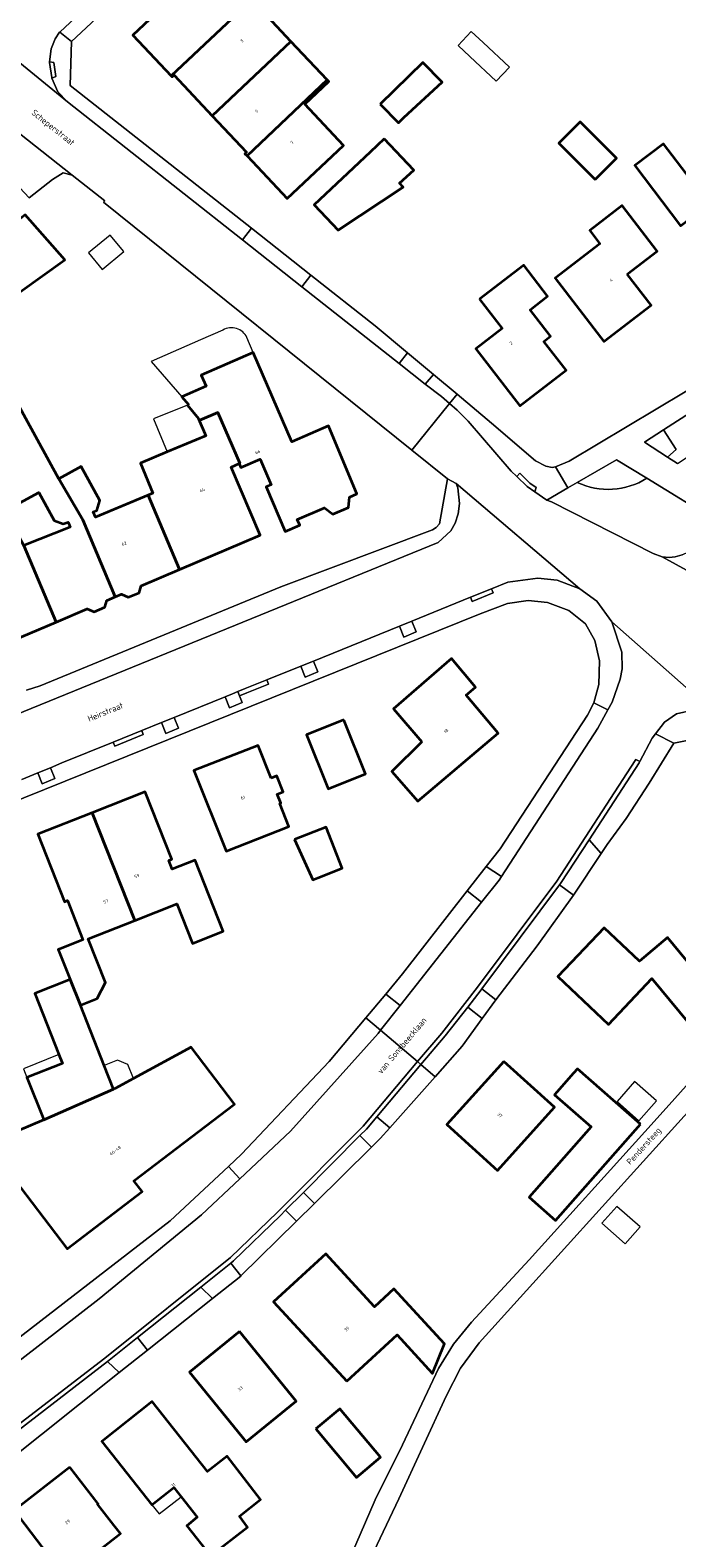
# Model space of a CAD drawing. Header units: metres. Extents: x 183400 to 185591, y 327112 to 329102.
# Tile 41 of 107: x 184007 to 184080, y 328067 to 328237. Entities that reach past the tile are written whole.
import ezdxf

# ---------------------------------------------------------------- set-up
doc = ezdxf.new("R2010")
doc.units = ezdxf.units.M
for name, color, linetype, lineweight in [('B-WE-GR-BEPLANTING_CULTUUR_BODEMBEDEKKER-GV', 90, 'Continuous', 18), ('B-WE-GR-GRAS-GV', 60, 'Continuous', 13), ('B-WE-GR-GROENVOORZIENING-GV', 80, 'Continuous', 18), ('B-WE-GR-HAAG-GV', 90, 'GR-HAAG1', 13), ('B-WE-IE-MEUBILAIR_WEGMEUBILAIR-GV', 7, 'Continuous', 18), ('B-WE-OG-BEBOUWING-GV', 7, 'Continuous', 35), ('B-WE-OG-BEBOUWING_HUISNUMMER-T18', 10, 'Continuous', 18), ('B-WE-OG-BEBOUWING_LUIFEL-GV', 7, 'Continuous', 18), ('B-WE-OG-BEBOUWING_OVERIG-GV', 7, 'Continuous', 18), ('B-WE-OG-BEBOUWING_STRAATNAAM-T35', 50, 'Continuous', 35), ('B-WE-OG-TERREIN_ERF-GV', 7, 'Continuous', 18), ('B-WE-VH-GOOT-G', 170, 'Continuous', 18), ('B-WE-VH-ONVERHARD-GV', 252, 'Continuous', 18), ('B-WE-VH-VERHARDING_ASFALT-GV', 252, 'Continuous', 18), ('B-WE-VH-VERHARDING_BETONSTRAATSTEEN-GV', 252, 'Continuous', 18), ('B-WE-VH-VERHARDING_TEGEL-GV', 252, 'Continuous', 18)]:
    doc.layers.add(name, color=color, linetype=linetype, lineweight=lineweight)
doc.styles.add('NLCS-ISO-M200-T25', font='NLCS-ISO.ttf')
doc.linetypes.add('GR-HAAG1', pattern='A,6,[176,NLCS.SHX,S=0.125,R=0,X=0,Y=0],-2', length=8)

msp = doc.modelspace()

# ---------------------------------------------------------------- linework, layer by layer
at = {"layer": 'B-WE-GR-BEPLANTING_CULTUUR_BODEMBEDEKKER-GV', "flags": 128}
msp.add_lwpolyline([(184082.676, 328193.645), (184082.137, 328194.476), (184078.571, 328192.174), (184080.006, 328189.951), (184079.023, 328189.114), (184080.138, 328188.403), (184084.318, 328191.114), (184082.676, 328193.645)], close=True, dxfattribs=at)
at = {"layer": 'B-WE-GR-GRAS-GV', "flags": 128}
msp.add_lwpolyline([(184076.674, 328186.72, -0.2571036), (184068.825, 328186.242), (184067.745, 328185.62), (184065.387, 328184.263), (184065.92, 328184.06), (184077.38, 328178.23), (184078.4, 328177.86), (184079.2, 328177.78), (184079.87, 328177.85), (184080.68, 328178.07), (184082.74, 328179.04), (184083.56, 328179.56), (184084.46, 328180.49), (184085.22, 328181.5), (184084.783, 328181.767)], format="xyb", close=True, dxfattribs=at)
at = {"layer": 'B-WE-GR-GROENVOORZIENING-GV', "flags": 128}
msp.add_lwpolyline([(184079.023, 328189.114), (184080.006, 328189.951), (184078.571, 328192.174), (184076.41, 328190.78), (184079.023, 328189.114)], close=True, dxfattribs=at)
msp.add_lwpolyline([(184068.825, 328186.242, 0.2571036), (184076.674, 328186.72), (184073.27, 328188.8)], format="xyb", close=True, dxfattribs=at)
at = {"layer": 'B-WE-GR-HAAG-GV', "flags": 128}
msp.add_lwpolyline([(184078.571, 328192.174), (184076.41, 328190.78), (184079.023, 328189.114), (184080.006, 328189.951), (184078.571, 328192.174)], close=True, dxfattribs=at)
msp.add_lwpolyline([(184068.825, 328186.242, 0.2571036), (184076.674, 328186.72), (184073.27, 328188.8)], format="xyb", close=True, dxfattribs=at)
at = {"layer": 'B-WE-IE-MEUBILAIR_WEGMEUBILAIR-GV', "flags": 128}
for points in [[(184050.162, 328170.601), (184048.739, 328170.024), (184049.236, 328168.774), (184050.652, 328169.37), (184050.162, 328170.601)], [(184039.025, 328166.089), (184037.602, 328165.512), (184038.099, 328164.262), (184039.515, 328164.858), (184039.025, 328166.089)], [(184029.07, 328162.055), (184029.569, 328160.8), (184030.985, 328161.396), (184030.685, 328162.149), (184030.49, 328162.631), (184029.899, 328162.391), (184029.07, 328162.055)], [(184023.31, 328159.721), (184021.887, 328159.145), (184022.384, 328157.894), (184023.8, 328158.491), (184023.31, 328159.721)], [(184009.329, 328154.049), (184007.909, 328153.464), (184008.414, 328152.217), (184009.827, 328152.821), (184009.329, 328154.049)]]:
    msp.add_lwpolyline(points, close=True, dxfattribs=at)
at = {"layer": 'B-WE-OG-BEBOUWING-GV', "flags": 128}
for points in [[(184022.959, 328232.155), (184033.659, 328242.234), (184033.807, 328242.08), (184033.742, 328242.019), (184034.414, 328241.306), (184037.129, 328243.866), (184032.726, 328248.426), (184030.117, 328245.904), (184031.52, 328244.451), (184027.278, 328240.358), (184025.015, 328242.759), (184018.631, 328236.747), (184022.959, 328232.155)], [(184033.742, 328242.019), (184033.807, 328242.08), (184033.659, 328242.234), (184022.959, 328232.155), (184023.087, 328232.019), (184023.291, 328232.211), (184027.605, 328227.635), (184036.499, 328236.033), (184032.214, 328240.578), (184033.742, 328242.019)], [(184036.499, 328236.033), (184027.605, 328227.635), (184031.481, 328223.523), (184031.299, 328223.351), (184031.537, 328223.098), (184040.601, 328231.683), (184036.499, 328236.033)], [(184046.58, 328228.93), (184048.64, 328226.83), (184049.25, 328227.43), (184053.58, 328231.44), (184051.39, 328233.66), (184046.58, 328228.93)], [(184040.601, 328231.683), (184031.537, 328223.098), (184036.077, 328218.282), (184042.447, 328224.281), (184038.066, 328228.933), (184040.782, 328231.49), (184040.601, 328231.683)], [(184070.865, 328220.453), (184073.258, 328222.854), (184069.154, 328226.945), (184066.764, 328224.541), (184070.865, 328220.453)], [(184047.031, 328225.043), (184045.438, 328223.54), (184039.134, 328217.589), (184041.821, 328214.735), (184049.166, 328219.592), (184048.761, 328220.021), (184050.361, 328221.486), (184047.031, 328225.043)], [(184084.388, 328222.606), (184081.598, 328220.491), (184078.572, 328224.484), (184075.336, 328222.032), (184080.5, 328215.218), (184081.584, 328216.039), (184085.347, 328211.074), (184087.491, 328212.7), (184086.751, 328213.69), (184089.618, 328215.863), (184084.388, 328222.606)], [(184074.467, 328209.776), (184077.835, 328212.362), (184073.897, 328217.499), (184070.23, 328214.69), (184071.39, 328213.17), (184066.335, 328209.3), (184071.819, 328202.161), (184077.166, 328206.253), (184074.467, 328209.776)], [(184005.676, 328213.875), (184003.107, 328212.097), (184005.916, 328207.779), (184010.982, 328211.377), (184006.494, 328216.444), (184004.815, 328215.145), (184005.676, 328213.875)], [(184057.794, 328206.936), (184060.349, 328203.629), (184057.382, 328201.336), (184062.354, 328194.903), (184067.568, 328198.933), (184065.067, 328202.169), (184065.811, 328202.744), (184063.499, 328205.735), (184065.477, 328207.264), (184062.778, 328210.788), (184057.794, 328206.936)], [(184006.33, 328179.13), (184009.989, 328170.491), (184013.489, 328171.984), (184014.271, 328171.623), (184015.467, 328172.155), (184015.719, 328172.935), (184016.66, 328173.336), (184012.984, 328182.043), (184010.282, 328186.644), (184001.48, 328202.67), (183998.67, 328207.786), (183992.484, 328204.6), (183995.673, 328198.326), (184003.684, 328183.743), (184003.828, 328183.473), (184004.105, 328182.976), (184004.24, 328183.05), (184008.03, 328185.12), (184009.76, 328181.95), (184010.78, 328181.56), (184011.33, 328181.78), (184011.56, 328181.2), (184006.33, 328179.13)], [(184024.808, 328194.985), (184026.065, 328193.456), (184026.074, 328193.434), (184026.21, 328193.28), (184028.23, 328194.13), (184030.721, 328188.405), (184030.641, 328188.371), (184030.83, 328187.92), (184033.03, 328188.857), (184034.252, 328185.989), (184033.695, 328185.752), (184035.842, 328180.711), (184037.485, 328181.411), (184037.212, 328182.052), (184040.303, 328183.368), (184041.237, 328182.68), (184042.982, 328183.424), (184043.113, 328184.598), (184043.939, 328184.95), (184040.733, 328192.625), (184036.607, 328190.83), (184032.228, 328200.899), (184026.377, 328198.355), (184026.916, 328197.117), (184024.174, 328195.924), (184024.942, 328195.04), (184024.808, 328194.985)], [(184020.372, 328184.817), (184023.92, 328176.434), (184033.005, 328180.309), (184029.729, 328187.989), (184030.641, 328188.371), (184030.721, 328188.405), (184028.23, 328194.13), (184026.21, 328193.28), (184026.074, 328193.434), (184026.88, 328191.51), (184022.537, 328189.691), (184019.492, 328188.416), (184020.905, 328185.04), (184020.372, 328184.817)], [(184023.92, 328176.434), (184020.372, 328184.817), (184014.424, 328182.327), (184014.171, 328182.918), (184014.581, 328183.093), (184014.911, 328184.224), (184012.809, 328188.036), (184010.282, 328186.644), (184012.984, 328182.043), (184016.66, 328173.336), (184017.376, 328173.642), (184018.128, 328173.289), (184019.34, 328173.8), (184019.6, 328174.591), (184023.92, 328176.434)], [(184006.33, 328179.13), (184004.24, 328183.05), (184004.105, 328182.976), (184003.828, 328183.473), (183998.454, 328181.211), (183999.814, 328178.012), (184004.095, 328167.977), (184009.989, 328170.491), (184006.33, 328179.13)], [(184051.29, 328156.968), (184047.9, 328153.6), (184050.842, 328150.281), (184059.912, 328157.927), (184056.267, 328162.239), (184057.343, 328163.152), (184054.627, 328166.367), (184048.07, 328160.691), (184051.29, 328156.968)], [(184042.455, 328159.459), (184038.255, 328157.761), (184040.705, 328151.671), (184044.905, 328153.369), (184042.455, 328159.459)], [(184034.247, 328152.88), (184032.811, 328156.56), (184025.548, 328153.725), (184029.183, 328144.624), (184036.272, 328147.391), (184035.247, 328150.018), (184035.349, 328150.058), (184034.956, 328151.064), (184035.627, 328151.326), (184034.918, 328153.142), (184034.247, 328152.88)], [(184014.047, 328148.95), (184018.879, 328136.806), (184023.617, 328138.676), (184025.379, 328134.212), (184028.858, 328135.585), (184025.686, 328143.621), (184023.091, 328142.597), (184022.705, 328143.574), (184023.031, 328143.702), (184020.028, 328151.311), (184014.047, 328148.95)], [(184012.72, 328127.226), (184012.913, 328127.302), (184014.627, 328127.979), (184015.547, 328129.815), (184013.608, 328134.726), (184018.879, 328136.806), (184014.047, 328148.95), (184007.922, 328146.533), (184010.929, 328138.915), (184011.254, 328139.043), (184013.005, 328134.606), (184010.431, 328133.591), (184010.224, 328133.509), (184011.557, 328130.132), (184012.72, 328127.226)], [(184036.88, 328145.948), (184038.96, 328141.39), (184039.55, 328141.62), (184042.297, 328142.691), (184040.48, 328147.35), (184036.88, 328145.948)], [(184084.326, 328121.699), (184087.239, 328124.943), (184079.029, 328134.875), (184075.836, 328132.208), (184071.873, 328135.978), (184066.637, 328130.474), (184072.342, 328125.044), (184077.261, 328130.245), (184084.326, 328121.699)], [(184008.585, 328114.281), (184016.467, 328117.769), (184015.4, 328120.436), (184012.72, 328127.226), (184011.557, 328130.132), (184007.566, 328128.557), (184010.284, 328121.674), (184010.688, 328120.651), (184006.691, 328119.07), (184008.585, 328114.281)], [(184008.585, 328114.281), (184002.78, 328111.862), (184005.138, 328108.768), (184004.645, 328108.392), (184011.233, 328099.746), (184019.69, 328106.19), (184018.77, 328107.41), (184030.117, 328116.064), (184025.217, 328122.488), (184018.711, 328118.966), (184016.65, 328117.85), (184016.467, 328117.769), (184008.585, 328114.281)], [(184060.546, 328120.893), (184054.112, 328113.759), (184059.837, 328108.569), (184066.263, 328115.721), (184060.546, 328120.893)], [(184075.95, 328113.8), (184068.85, 328120.07), (184068.42, 328119.582), (184066.26, 328117.13), (184070.39, 328113.49), (184063.38, 328105.56), (184066.35, 328102.93), (184075.95, 328113.8)], [(184042.794, 328084.78), (184048.473, 328090.009), (184052.426, 328085.716), (184052.49, 328085.647), (184053.831, 328089.01), (184048.123, 328095.207), (184045.939, 328093.195), (184040.438, 328099.168), (184034.543, 328093.739), (184042.794, 328084.78)], [(184030.671, 328090.409), (184025.037, 328085.824), (184031.438, 328077.952), (184037.072, 328082.538), (184030.671, 328090.409)], [(184024.102, 328071.723), (184025.903, 328069.439), (184024.727, 328068.468), (184027.423, 328065.062), (184031.607, 328068.331), (184030.682, 328069.557), (184033.073, 328071.443), (184029.31, 328076.346), (184027.08, 328074.587), (184020.844, 328082.494), (184015.142, 328077.997), (184020.796, 328070.828), (184023.269, 328072.779), (184024.102, 328071.723)], [(184039.31, 328079.41), (184043.9, 328073.93), (184046.6, 328076.2), (184042.01, 328081.67), (184039.31, 328079.41)], [(184011.531, 328075.069), (184005.227, 328070.177), (184008.384, 328066.108), (184011.013, 328062.699), (184017.248, 328067.585), (184016.485, 328068.522), (184014.64, 328070.9), (184014.719, 328070.961), (184011.531, 328075.069)]]:
    msp.add_lwpolyline(points, close=True, dxfattribs=at)
at = {"layer": 'B-WE-OG-BEBOUWING_LUIFEL-GV', "flags": 128}
msp.add_lwpolyline([(184031.529, 328202.604, 0.4346218), (184028.819, 328203.452), (184026.282, 328202.336), (184020.726, 328199.892), (184024.174, 328195.924), (184026.916, 328197.117), (184026.377, 328198.355), (184032.228, 328200.899)], format="xyb", close=True, dxfattribs=at)
for points in [[(184026.074, 328193.434), (184026.065, 328193.456), (184024.808, 328194.985), (184020.963, 328193.419), (184022.537, 328189.691), (184026.88, 328191.51), (184026.074, 328193.434)], [(184010.284, 328121.674), (184006.307, 328120.055), (184006.691, 328119.07), (184010.688, 328120.651), (184010.284, 328121.674)], [(184077.783, 328116.439), (184075.307, 328118.619), (184073.331, 328116.375), (184075.788, 328114.173), (184077.783, 328116.439)], [(184024.102, 328071.723), (184023.269, 328072.779), (184020.796, 328070.828), (184021.599, 328069.83), (184024.102, 328071.723)]]:
    msp.add_lwpolyline(points, close=True, dxfattribs=at)
at = {"layer": 'B-WE-OG-BEBOUWING_OVERIG-GV', "flags": 128}
for points in [[(184061.168, 328233.141), (184058.193, 328235.922), (184056.864, 328237.166), (184055.375, 328235.573), (184056.706, 328234.329), (184059.679, 328231.549), (184061.168, 328233.141)], [(184016.099, 328214.175), (184013.649, 328212.168), (184015.188, 328210.291), (184017.636, 328212.3), (184016.099, 328214.175)], [(184018.711, 328118.966), (184018.093, 328120.531), (184016.925, 328121.038), (184015.597, 328120.514), (184015.4, 328120.436), (184016.467, 328117.769), (184016.65, 328117.85), (184018.711, 328118.966)], [(184075.924, 328102.199), (184073.301, 328104.516), (184071.619, 328102.612), (184074.243, 328100.295), (184075.924, 328102.199)]]:
    msp.add_lwpolyline(points, close=True, dxfattribs=at)
at = {"layer": 'B-WE-OG-TERREIN_ERF-GV', "flags": 128}
for points in [[(184018.995, 328242.828), (184011.703, 328236.012), (184011.58, 328231.057), (184032.041, 328214.941), (184038.751, 328209.655), (184046.02, 328203.93), (184049.656, 328200.886), (184052.585, 328198.435), (184055.251, 328196.204), (184059.15, 328192.94), (184064.11, 328188.67), (184065.26, 328188.09), (184066, 328187.93), (184066.37, 328188.01), (184067.92, 328188.64), (184084.3, 328198.44)], [(184032.214, 328240.578), (184036.499, 328236.033), (184036.499, 328236.033), (184040.601, 328231.683), (184040.782, 328231.49), (184038.066, 328228.933), (184042.447, 328224.281), (184036.077, 328218.282), (184031.537, 328223.098), (184031.299, 328223.351), (184031.481, 328223.523), (184027.605, 328227.635), (184023.291, 328232.211), (184023.087, 328232.019), (184022.959, 328232.155), (184018.631, 328236.747), (184025.015, 328242.759)], [(184006.65, 328162.79), (184008.18, 328163.3), (184035.36, 328174.47), (184052.47, 328180.89), (184052.91, 328181.15), (184053.26, 328181.57), (184054.185, 328186.637), (184050.16, 328189.873), (184015.34, 328217.873), (184015.462, 328218.025), (184011.806, 328220.92), (184010.777, 328221.185), (184009.579, 328220.429), (184006.932, 328218.359)], [(184001.48, 328202.67), (184010.282, 328186.644), (184012.809, 328188.036), (184014.911, 328184.224), (184014.581, 328183.093), (184014.171, 328182.918), (184014.424, 328182.327), (184020.372, 328184.817), (184020.905, 328185.04), (184019.492, 328188.416), (184022.537, 328189.691), (184026.88, 328191.51), (184026.074, 328193.434), (184026.065, 328193.456), (184024.808, 328194.985), (184024.942, 328195.04), (184024.174, 328195.924), (184026.916, 328197.117), (184026.377, 328198.355), (184032.228, 328200.899), (184036.607, 328190.83), (184040.733, 328192.625), (184043.939, 328184.95), (184043.113, 328184.598), (184042.982, 328183.424), (184041.237, 328182.68), (184040.303, 328183.368), (184037.212, 328182.052), (184037.485, 328181.411), (184035.842, 328180.711), (184033.695, 328185.752), (184034.252, 328185.989), (184033.03, 328188.857), (184030.83, 328187.92), (184030.641, 328188.371), (184029.729, 328187.989), (184033.005, 328180.309), (184023.92, 328176.434), (184019.6, 328174.591), (184019.34, 328173.8), (184018.128, 328173.289), (184017.376, 328173.642), (184016.66, 328173.336), (184015.719, 328172.935), (184015.467, 328172.155), (184014.271, 328171.623), (184013.489, 328171.984), (184009.989, 328170.491), (184004.095, 328167.977)], [(183996.09, 328082.25), (184022.86, 328102.88), (184029.427, 328109.038), (184030.9, 328110.42), (184040.83, 328120.88), (184044.97, 328125.825), (184044.97, 328125.825), (184047.2, 328128.488), (184049.11, 328130.77), (184056.405, 328140.134), (184058.539, 328142.874), (184060.11, 328144.89), (184070, 328159.96), (184070.7, 328161.36), (184071.27, 328163.44), (184071.35, 328166.1), (184070.82, 328168.42), (184069.76, 328170.27), (184067.88, 328171.8), (184065.46, 328172.71), (184063.3, 328172.91), (184060.94, 328172.57), (184057.87, 328171.43), (183985.104, 328142.085)], [(184085.03, 328157.85), (184079.736, 328156.818), (184076.95, 328152.31), (184074.34, 328148.31), (184072.21, 328145.38), (184071.533, 328144.362), (184068.39, 328139.64), (184064.31, 328133.95), (184059.62, 328127.86), (184058.098, 328125.747), (184055.83, 328122.6), (184052.783, 328119.168), (184047.661, 328113.398), (184046.57, 328112.17), (184045.59, 328111.205), (184039.154, 328104.867), (184037.12, 328102.864), (184030.835, 328096.675), (184030.82, 328096.66), (184027.624, 328094.119), (184020.301, 328088.297), (184017.116, 328085.764), (184003.84, 328075.21)], [(184002.78, 328111.862), (184008.585, 328114.281), (184006.691, 328119.07), (184010.688, 328120.651), (184010.284, 328121.674), (184010.284, 328121.674), (184007.566, 328128.557), (184011.557, 328130.132), (184010.224, 328133.509), (184010.431, 328133.591), (184013.005, 328134.606), (184011.254, 328139.043), (184010.929, 328138.915), (184007.922, 328146.533), (184014.047, 328148.95), (184020.028, 328151.311), (184023.031, 328143.702), (184022.705, 328143.574), (184023.091, 328142.597), (184025.686, 328143.621), (184028.858, 328135.585), (184025.379, 328134.212), (184023.617, 328138.676), (184018.879, 328136.806), (184013.608, 328134.726), (184015.547, 328129.815), (184014.627, 328127.979), (184012.913, 328127.302), (184012.72, 328127.226), (184015.4, 328120.436), (184016.467, 328117.769), (184016.65, 328117.85), (184018.711, 328118.966), (184025.217, 328122.488), (184030.117, 328116.064), (184018.77, 328107.41), (184019.69, 328106.19), (184011.233, 328099.746), (184004.645, 328108.392)], [(184042.224, 328062.716), (184045.992, 328071.385), (184049.094, 328077.594), (184053.16, 328086.209), (184054.839, 328088.967), (184056.898, 328091.454), (184063.384, 328098.479), (184076.439, 328112.939), (184079.186, 328115.977), (184084.326, 328121.699), (184077.261, 328130.245), (184072.342, 328125.044), (184066.637, 328130.474), (184071.873, 328135.978), (184075.836, 328132.208), (184079.029, 328134.875), (184087.239, 328124.943)], [(184080.906, 328114.708), (184057.759, 328089.108), (184055.652, 328086.254), (184054.037, 328083.095), (184048.695, 328071.506), (184043.402, 328060.405)]]:
    msp.add_lwpolyline(points, dxfattribs=at)
for points in [[(184046.58, 328228.93), (184051.39, 328233.66), (184053.58, 328231.44), (184049.25, 328227.43), (184048.64, 328226.83), (184046.58, 328228.93)], [(184089.618, 328215.863), (184086.751, 328213.69), (184087.491, 328212.7), (184085.347, 328211.074), (184081.584, 328216.039), (184080.5, 328215.218), (184075.336, 328222.032), (184078.572, 328224.484), (184081.598, 328220.491), (184084.388, 328222.606), (184084.507, 328222.696), (184081.868, 328226.179), (184088.904, 328231.511), (184091.654, 328227.883), (184089.909, 328226.56), (184094.952, 328219.905), (184089.618, 328215.863)], [(184070.865, 328220.453), (184066.764, 328224.541), (184069.154, 328226.945), (184073.258, 328222.854), (184070.865, 328220.453)], [(184047.031, 328225.043), (184050.361, 328221.486), (184048.761, 328220.021), (184049.166, 328219.592), (184041.821, 328214.735), (184039.134, 328217.589), (184045.438, 328223.54), (184047.031, 328225.043)], [(184074.467, 328209.776), (184077.166, 328206.253), (184071.819, 328202.161), (184066.335, 328209.3), (184071.39, 328213.17), (184070.23, 328214.69), (184073.897, 328217.499), (184077.835, 328212.362), (184074.467, 328209.776)], [(184005.676, 328213.875), (184004.815, 328215.145), (184006.494, 328216.444), (184010.982, 328211.377), (184005.916, 328207.779), (184003.107, 328212.097), (184005.676, 328213.875)], [(184057.794, 328206.936), (184062.778, 328210.788), (184065.477, 328207.264), (184063.499, 328205.735), (184065.811, 328202.744), (184065.067, 328202.169), (184067.568, 328198.933), (184062.354, 328194.903), (184057.382, 328201.336), (184060.349, 328203.629), (184057.794, 328206.936)], [(184004.24, 328183.05), (184006.33, 328179.13), (184011.56, 328181.2), (184011.33, 328181.78), (184010.78, 328181.56), (184009.76, 328181.95), (184008.03, 328185.12), (184004.24, 328183.05)], [(184051.29, 328156.968), (184048.07, 328160.691), (184054.627, 328166.367), (184057.343, 328163.152), (184056.267, 328162.239), (184059.912, 328157.927), (184050.842, 328150.281), (184047.9, 328153.6), (184051.29, 328156.968)], [(184042.455, 328159.459), (184044.905, 328153.369), (184040.705, 328151.671), (184038.255, 328157.761), (184042.455, 328159.459)], [(184034.247, 328152.88), (184034.918, 328153.142), (184035.627, 328151.326), (184034.956, 328151.064), (184035.349, 328150.058), (184035.247, 328150.018), (184036.272, 328147.391), (184029.183, 328144.624), (184025.548, 328153.725), (184032.811, 328156.56), (184034.247, 328152.88)], [(184036.88, 328145.948), (184040.48, 328147.35), (184042.297, 328142.691), (184039.55, 328141.62), (184038.96, 328141.39), (184036.88, 328145.948)], [(184054.112, 328113.759), (184060.546, 328120.893), (184066.263, 328115.721), (184059.837, 328108.569), (184054.112, 328113.759)], [(184070.39, 328113.49), (184066.26, 328117.13), (184068.42, 328119.582), (184068.85, 328120.07), (184075.95, 328113.8), (184066.35, 328102.93), (184063.38, 328105.56), (184070.39, 328113.49)], [(184053.831, 328089.01), (184052.49, 328085.647), (184052.426, 328085.716), (184048.473, 328090.009), (184042.794, 328084.78), (184034.543, 328093.739), (184040.438, 328099.168), (184045.939, 328093.195), (184048.123, 328095.207), (184053.831, 328089.01)], [(184037.072, 328082.538), (184031.438, 328077.952), (184025.037, 328085.824), (184030.671, 328090.409), (184037.072, 328082.538)], [(184027.08, 328074.587), (184029.31, 328076.346), (184033.073, 328071.443), (184030.682, 328069.557), (184031.607, 328068.331), (184027.423, 328065.062), (184024.727, 328068.468), (184025.903, 328069.439), (184024.102, 328071.723), (184023.269, 328072.779), (184020.796, 328070.828), (184015.142, 328077.997), (184020.844, 328082.494), (184027.08, 328074.587)], [(184042.01, 328081.67), (184046.6, 328076.2), (184043.9, 328073.93), (184039.31, 328079.41), (184042.01, 328081.67)], [(184014.719, 328070.961), (184014.64, 328070.9), (184016.485, 328068.522), (184017.248, 328067.585), (184011.013, 328062.699), (184008.384, 328066.108), (184005.227, 328070.177), (184011.531, 328075.069), (184014.719, 328070.961)]]:
    msp.add_lwpolyline(points, close=True, dxfattribs=at)
at = {"layer": 'B-WE-VH-GOOT-G', "flags": 128}
for points in [[(184070.155, 328145.919), (184075.8, 328154.6), (184075.879, 328154.746)], [(184066.82, 328140.813), (184066.93, 328140.96), (184070.155, 328145.919)], [(184066.82, 328140.813), (184058.054, 328129.082)], [(184058.054, 328129.082), (184057.97, 328128.97), (184056.455, 328127.029)], [(184051.176, 328120.537), (184053.92, 328123.78), (184056.455, 328127.029)], [(184051.176, 328120.537), (184046.189, 328114.644)], [(184046.189, 328114.644), (184045.01, 328113.25), (184044.276, 328112.511)], [(184044.276, 328112.511), (184037.909, 328106.105)], [(184037.909, 328106.105), (184035.897, 328104.08)], [(184029.69, 328098.115), (184030.01, 328098.37), (184035.32, 328103.5), (184035.897, 328104.08)], [(184029.69, 328098.115), (184026.312, 328095.416)], [(184026.312, 328095.416), (184019.175, 328089.714)], [(184015.79, 328087.01), (184019.175, 328089.714)], [(184015.79, 328087.01), (183998.528, 328073.742)]]:
    msp.add_lwpolyline(points, dxfattribs=at)
at = {"layer": 'B-WE-VH-ONVERHARD-GV', "flags": 128}
for points in [[(184048.739, 328170.024), (184049.236, 328168.774), (184050.652, 328169.37), (184050.162, 328170.601), (184048.739, 328170.024)], [(184037.602, 328165.512), (184038.099, 328164.262), (184039.515, 328164.858), (184039.025, 328166.089), (184037.602, 328165.512)], [(184030.685, 328162.149), (184030.49, 328162.631), (184029.899, 328162.391), (184029.07, 328162.055), (184029.569, 328160.8), (184030.985, 328161.396), (184030.685, 328162.149)], [(184021.887, 328159.145), (184022.384, 328157.894), (184023.8, 328158.491), (184023.31, 328159.721), (184021.887, 328159.145)], [(184007.909, 328153.464), (184008.414, 328152.217), (184009.827, 328152.821), (184009.329, 328154.049), (184007.909, 328153.464)]]:
    msp.add_lwpolyline(points, close=True, dxfattribs=at)
at = {"layer": 'B-WE-VH-VERHARDING_ASFALT-GV', "flags": 128}
for points in [[(184009.238, 328233.716), (184009.41, 328235.18), (184009.86, 328236.32), (184010.37, 328237.06), (184010.405, 328237.093), (184017.849, 328244.07), (184014.489, 328247.713), (184006.625, 328240.239), (184005.48, 328239.15), (184004.498, 328238.631), (184004.44, 328238.6), (184002.64, 328238.19), (184001.915, 328238.175), (184001.65, 328238.17), (184000.7, 328238.29), (183999.434, 328238.833), (184011.27, 328229.2), (184010.18, 328230.35), (184009.507, 328231.889), (184009.48, 328231.95), (184009.23, 328233.65), (184009.238, 328233.716)], [(183986.739, 328240.767), (184001.258, 328224.448), (184003.219, 328222.319), (184006.932, 328218.359), (184009.579, 328220.429), (184010.777, 328221.185), (184011.806, 328220.92), (183986.739, 328240.767)], [(184087.239, 328124.943), (184084.326, 328121.699), (184079.186, 328115.977), (184076.439, 328112.939), (184063.384, 328098.479), (184056.898, 328091.454), (184054.839, 328088.967), (184053.16, 328086.209), (184049.094, 328077.594), (184045.992, 328071.385), (184042.224, 328062.716), (184041.673, 328061.708), (184043.402, 328060.405), (184048.695, 328071.506), (184054.037, 328083.095), (184055.652, 328086.254), (184057.759, 328089.108), (184080.906, 328114.708), (184089.043, 328123.569), (184103.562, 328139.11), (184101.556, 328141.11), (184101.524, 328141.078), (184087.239, 328124.943)]]:
    msp.add_lwpolyline(points, close=True, dxfattribs=at)
for points in [[(183986.739, 328240.767), (184011.806, 328220.92), (184015.462, 328218.025), (184015.34, 328217.873), (184050.16, 328189.873), (184054.412, 328195.161), (184053.51, 328195.96), (184051.67, 328197.34), (184048.704, 328199.679), (184037.717, 328208.344), (184031.01, 328213.633), (184011.27, 328229.2), (183999.434, 328238.833)], [(184087.138, 328173.054), (184078.4, 328177.86), (184077.38, 328178.23), (184065.92, 328184.06), (184065.387, 328184.263), (184064.043, 328185.185), (184063.16, 328185.79), (184061.999, 328186.925), (184061.38, 328187.53), (184056.52, 328193.15), (184055.27, 328194.4), (184054.412, 328195.161), (184050.16, 328189.873), (184054.185, 328186.637), (184055.15, 328186.11), (184069.12, 328174.24), (184071.02, 328172.83), (184072.72, 328170.52), (184085.65, 328159.1)], [(184006.104, 328152.721), (184007.909, 328153.464), (184009.329, 328154.049), (184010.62, 328154.58), (184016.421, 328156.93), (184019.645, 328158.237), (184021.887, 328159.145), (184023.31, 328159.721), (184029.07, 328162.055), (184029.899, 328162.391), (184030.49, 328162.631), (184031.322, 328162.968), (184033.763, 328163.957), (184037.602, 328165.512), (184039.025, 328166.089), (184048.739, 328170.024), (184050.162, 328170.601), (184056.771, 328173.279), (184059.151, 328174.243), (184060.97, 328174.98), (184064.37, 328175.45), (184066.56, 328175.21), (184069.12, 328174.24), (184055.15, 328186.11), (184055.34, 328185.64), (184055.51, 328183.88), (184055.37, 328182.71), (184055.04, 328181.66), (184054.55, 328180.78), (184053.13, 328179.45), (183968.93, 328145.15)], [(184080.68, 328178.07), (184079.87, 328177.85), (184079.2, 328177.78), (184078.4, 328177.86), (184087.138, 328173.054)], [(184085.65, 328159.1), (184072.72, 328170.52), (184073.87, 328167.1), (184073.89, 328165.22), (184073.66, 328164.03), (184072.77, 328161.46), (184072.283, 328160.564), (184071.16, 328158.5), (184060.259, 328141.754), (184059.99, 328141.34), (184058.026, 328138.854), (184048.823, 328127.206), (184048.823, 328127.206), (184046.621, 328124.418), (184050.796, 328120.862), (184053.532, 328124.095), (184057.573, 328129.273), (184066.52, 328141.246), (184075.37, 328154.856), (184075.44, 328154.984), (184075.879, 328154.746), (184077.3, 328157.37), (184077.668, 328157.857), (184078.66, 328159.17), (184080.05, 328160.12), (184082.01, 328160.56)], [(183986.917, 328065.447), (184015.482, 328087.404), (184029.68, 328098.746), (184034.969, 328103.856), (184044.641, 328113.588), (184050.796, 328120.862), (184046.621, 328124.418), (184046.33, 328124.05), (184036.46, 328113.03), (184030.725, 328107.654), (184026.38, 328103.58), (184014.84, 328094.1), (183999.537, 328082.221), (183997.32, 328080.5), (183997.127, 328080.397), (183995.69, 328079.63), (183982.418, 328076.818), (183982.418, 328076.818), (183981.919, 328076.269), (183981.071, 328075.626), (183952.352, 328058.254)]]:
    msp.add_lwpolyline(points, dxfattribs=at)
at = {"layer": 'B-WE-VH-VERHARDING_BETONSTRAATSTEEN-GV', "flags": 128}
for points in [[(184009.507, 328231.889), (184009.965, 328232.089), (184009.734, 328233.657), (184009.238, 328233.716), (184009.23, 328233.65), (184009.48, 328231.95), (184009.507, 328231.889)], [(184032.041, 328214.941), (184031.01, 328213.633), (184037.717, 328208.344), (184038.751, 328209.655), (184032.041, 328214.941)], [(184049.656, 328200.886), (184048.704, 328199.679), (184051.67, 328197.34), (184052.585, 328198.435), (184049.656, 328200.886)], [(184064.043, 328185.185), (184064.202, 328185.681), (184063.479, 328186.178), (184062.349, 328187.282), (184061.999, 328186.925), (184063.16, 328185.79), (184064.043, 328185.185)], [(184056.771, 328173.279), (184056.964, 328172.802), (184059.342, 328173.781), (184059.151, 328174.243), (184056.771, 328173.279)], [(184030.49, 328162.631), (184030.685, 328162.149), (184031.512, 328162.49), (184033.954, 328163.494), (184033.763, 328163.957), (184031.322, 328162.968), (184030.49, 328162.631)], [(184016.421, 328156.93), (184016.611, 328156.468), (184019.826, 328157.791), (184019.645, 328158.237), (184016.421, 328156.93)], [(184051.176, 328120.537), (184053.92, 328123.78), (184056.455, 328127.029), (184057.97, 328128.97), (184058.054, 328129.082), (184066.82, 328140.813), (184066.93, 328140.96), (184070.155, 328145.919), (184075.8, 328154.6), (184075.879, 328154.746), (184075.44, 328154.984), (184075.37, 328154.856), (184066.52, 328141.246), (184057.573, 328129.273), (184053.532, 328124.095), (184050.796, 328120.862), (184051.176, 328120.537)], [(184071.533, 328144.362), (184070.155, 328145.919), (184066.93, 328140.96), (184066.82, 328140.813), (184068.39, 328139.64), (184071.533, 328144.362)], [(184058.026, 328138.854), (184059.99, 328141.34), (184060.259, 328141.754), (184058.539, 328142.874), (184056.405, 328140.134), (184058.026, 328138.854)], [(184047.2, 328128.488), (184044.97, 328125.825), (184046.621, 328124.418), (184048.823, 328127.206), (184047.2, 328128.488)], [(184056.455, 328127.029), (184058.098, 328125.747), (184059.62, 328127.86), (184058.054, 328129.082), (184057.97, 328128.97), (184056.455, 328127.029)], [(184029.427, 328109.038), (184030.725, 328107.654), (184036.46, 328113.03), (184046.33, 328124.05), (184046.621, 328124.418), (184044.97, 328125.825), (184040.83, 328120.88), (184030.9, 328110.42), (184029.427, 328109.038)], [(184047.661, 328113.398), (184046.189, 328114.644), (184045.01, 328113.25), (184044.276, 328112.511), (184045.59, 328111.205), (184046.57, 328112.17), (184047.661, 328113.398)], [(184039.154, 328104.867), (184037.909, 328106.105), (184035.897, 328104.08), (184037.12, 328102.864), (184039.154, 328104.867)], [(184030.835, 328096.675), (184029.69, 328098.115), (184026.312, 328095.416), (184027.624, 328094.119), (184030.82, 328096.66), (184030.835, 328096.675)], [(184015.79, 328087.01), (184017.116, 328085.764), (184020.301, 328088.297), (184019.175, 328089.714), (184015.79, 328087.01)]]:
    msp.add_lwpolyline(points, close=True, dxfattribs=at)
msp.add_lwpolyline([(183987.22, 328065.05), (183992.884, 328069.404), (183995.919, 328071.737), (183998.528, 328073.742), (184015.79, 328087.01), (184015.79, 328087.01), (184019.175, 328089.714), (184026.312, 328095.416), (184029.69, 328098.115), (184030.01, 328098.37), (184035.32, 328103.5), (184035.897, 328104.08), (184037.909, 328106.105), (184044.276, 328112.511), (184045.01, 328113.25), (184046.189, 328114.644), (184051.176, 328120.537), (184050.796, 328120.862), (184044.641, 328113.588), (184034.969, 328103.856), (184029.68, 328098.746), (184015.482, 328087.404), (183986.917, 328065.447)], dxfattribs=at)
at = {"layer": 'B-WE-VH-VERHARDING_TEGEL-GV', "flags": 128}
for points in [[(184018.995, 328242.828), (184017.849, 328244.07), (184010.405, 328237.093), (184011.703, 328236.012), (184018.995, 328242.828)], [(184031.01, 328213.633), (184032.041, 328214.941), (184011.58, 328231.057), (184011.703, 328236.012), (184010.405, 328237.093), (184010.37, 328237.06), (184009.86, 328236.32), (184009.41, 328235.18), (184009.238, 328233.716), (184009.734, 328233.657), (184009.965, 328232.089), (184009.507, 328231.889), (184010.18, 328230.35), (184011.27, 328229.2), (184031.01, 328213.633)], [(184048.704, 328199.679), (184049.656, 328200.886), (184046.02, 328203.93), (184038.751, 328209.655), (184037.717, 328208.344), (184048.704, 328199.679)], [(184052.585, 328198.435), (184051.67, 328197.34), (184053.51, 328195.96), (184054.412, 328195.161), (184055.251, 328196.204), (184052.585, 328198.435)], [(184067.745, 328185.62), (184066.37, 328188.01), (184066, 328187.93), (184065.26, 328188.09), (184064.11, 328188.67), (184059.15, 328192.94), (184055.251, 328196.204), (184054.412, 328195.161), (184055.27, 328194.4), (184056.52, 328193.15), (184061.38, 328187.53), (184061.999, 328186.925), (184062.349, 328187.282), (184063.479, 328186.178), (184064.202, 328185.681), (184064.043, 328185.185), (184065.387, 328184.263), (184067.745, 328185.62)], [(184072.283, 328160.564), (184070.7, 328161.36), (184070, 328159.96), (184060.11, 328144.89), (184058.539, 328142.874), (184060.259, 328141.754), (184071.16, 328158.5), (184072.283, 328160.564)], [(184095.188, 328147.535), (184096.213, 328148.529), (184087.411, 328157.337), (184087.024, 328156.95), (184085.744, 328158.299), (184086.106, 328158.644), (184085.65, 328159.1), (184084.73, 328159.78), (184083.83, 328160.31), (184083.01, 328160.51), (184082.01, 328160.56), (184080.05, 328160.12), (184078.66, 328159.17), (184077.668, 328157.857), (184079.736, 328156.818), (184085.03, 328157.85), (184090.48, 328152.39), (184095.188, 328147.535)], [(184070.155, 328145.919), (184071.533, 328144.362), (184072.21, 328145.38), (184074.34, 328148.31), (184076.95, 328152.31), (184079.736, 328156.818), (184077.668, 328157.857), (184077.3, 328157.37), (184075.879, 328154.746), (184075.8, 328154.6), (184070.155, 328145.919)], [(184047.2, 328128.488), (184048.823, 328127.206), (184058.026, 328138.854), (184056.405, 328140.134), (184049.11, 328130.77), (184047.2, 328128.488)], [(184068.39, 328139.64), (184066.82, 328140.813), (184058.054, 328129.082), (184059.62, 328127.86), (184064.31, 328133.95), (184068.39, 328139.64)], [(184058.098, 328125.747), (184056.455, 328127.029), (184053.92, 328123.78), (184051.176, 328120.537), (184052.783, 328119.168), (184055.83, 328122.6), (184058.098, 328125.747)], [(184046.189, 328114.644), (184047.661, 328113.398), (184052.783, 328119.168), (184051.176, 328120.537), (184046.189, 328114.644)], [(184039.154, 328104.867), (184045.59, 328111.205), (184044.276, 328112.511), (184037.909, 328106.105), (184039.154, 328104.867)], [(184037.12, 328102.864), (184035.897, 328104.08), (184035.32, 328103.5), (184030.01, 328098.37), (184029.69, 328098.115), (184030.835, 328096.675), (184037.12, 328102.864)], [(184027.624, 328094.119), (184026.312, 328095.416), (184019.175, 328089.714), (184020.301, 328088.297), (184027.624, 328094.119)], [(183999.786, 328072.106), (184003.84, 328075.21), (184017.116, 328085.764), (184015.79, 328087.01), (183998.528, 328073.742), (183999.786, 328072.106)]]:
    msp.add_lwpolyline(points, close=True, dxfattribs=at)
for points in [[(184084.3, 328198.44), (184067.92, 328188.64), (184066.37, 328188.01), (184067.745, 328185.62), (184068.825, 328186.242), (184073.27, 328188.8), (184076.674, 328186.72), (184084.783, 328181.767)], [(184080.138, 328188.403), (184079.023, 328189.114), (184076.41, 328190.78), (184078.571, 328192.174), (184082.137, 328194.476)], [(183968.93, 328145.15), (184053.13, 328179.45), (184054.55, 328180.78), (184055.04, 328181.66), (184055.37, 328182.71), (184055.51, 328183.88), (184055.34, 328185.64), (184055.15, 328186.11), (184054.185, 328186.637), (184053.26, 328181.57), (184052.91, 328181.15), (184052.47, 328180.89), (184035.36, 328174.47), (184008.18, 328163.3), (184006.65, 328162.79)], [(183985.104, 328142.085), (184057.87, 328171.43), (184060.94, 328172.57), (184063.3, 328172.91), (184065.46, 328172.71), (184067.88, 328171.8), (184069.76, 328170.27), (184070.82, 328168.42), (184071.35, 328166.1), (184071.27, 328163.44), (184070.7, 328161.36), (184072.283, 328160.564), (184072.77, 328161.46), (184073.66, 328164.03), (184073.89, 328165.22), (184073.87, 328167.1), (184072.72, 328170.52), (184071.02, 328172.83), (184069.12, 328174.24), (184066.56, 328175.21), (184064.37, 328175.45), (184060.97, 328174.98), (184059.151, 328174.243), (184059.151, 328174.243), (184059.342, 328173.781), (184056.964, 328172.802), (184056.771, 328173.279), (184050.162, 328170.601), (184050.652, 328169.37), (184049.236, 328168.774), (184048.739, 328170.024), (184039.025, 328166.089), (184039.515, 328164.858), (184038.099, 328164.262), (184037.602, 328165.512), (184033.763, 328163.957), (184033.954, 328163.494), (184031.512, 328162.49), (184030.685, 328162.149), (184030.985, 328161.396), (184029.569, 328160.8), (184029.07, 328162.055), (184023.31, 328159.721), (184023.8, 328158.491), (184022.384, 328157.894), (184021.887, 328159.145), (184019.645, 328158.237), (184019.826, 328157.791), (184016.611, 328156.468), (184016.421, 328156.93), (184010.62, 328154.58), (184009.329, 328154.049), (184009.827, 328152.821), (184008.414, 328152.217), (184007.909, 328153.464), (184006.104, 328152.721)], [(183999.537, 328082.221), (184014.84, 328094.1), (184026.38, 328103.58), (184030.725, 328107.654), (184029.427, 328109.038), (184022.86, 328102.88), (183996.09, 328082.25)]]:
    msp.add_lwpolyline(points, dxfattribs=at)

# ---------------------------------------------------------------- texts
at = {"layer": 'B-WE-OG-BEBOUWING_HUISNUMMER-T18', "char_height": 0.36, "attachment_point": 5, "style": 'NLCS-ISO-M200-T25'}
for s, insert, rotation in [('3', (184030.951, 328236.087), 43.3), ('5', (184032.609, 328228.158), 43.3), ('7', (184036.621, 328224.633), 43.3), ('4', (184072.648, 328209.095), 37.4), ('2', (184061.349, 328201.976), 37.7), ('66', (184032.74, 328189.691), 23.5), ('64', (184026.491, 328185.385), 23.1), ('62', (184017.654, 328179.343), 22.7), ('18', (184054.019, 328158.19), 40.1), ('61', (184031.08, 328150.66), 21.8), ('59', (184019.093, 328141.83), 21.6), ('57', (184015.59, 328138.952), 21.5), ('37', (184060.082, 328114.826), 318.1), ('46-48', (184016.664, 328110.835), 37.3), ('35', (184042.801, 328090.698), 42.6), ('33', (184030.769, 328083.949), 39.1), ('31', (184023.193, 328073.056), 38.3), ('29', (184011.272, 328068.911), 37.8)]:
    msp.add_mtext(s, dxfattribs=dict(at, insert=insert, rotation=rotation))
at = {"layer": 'B-WE-OG-BEBOUWING_STRAATNAAM-T35', "char_height": 0.7, "attachment_point": 5, "style": 'NLCS-ISO-M200-T25'}
for s, insert, rotation in [('Scheperstraat', (184009.582, 328226.234), 321.6), ('Heirstraat', (184015.545, 328160.34), 22.1), ('van Sonsbeecklaan', (184049.035, 328122.68), 49.7), ('Pendersteeg', (184076.411, 328111.274), 47.9)]:
    msp.add_mtext(s, dxfattribs=dict(at, insert=insert, rotation=rotation))

doc.saveas('drawing.dxf')
